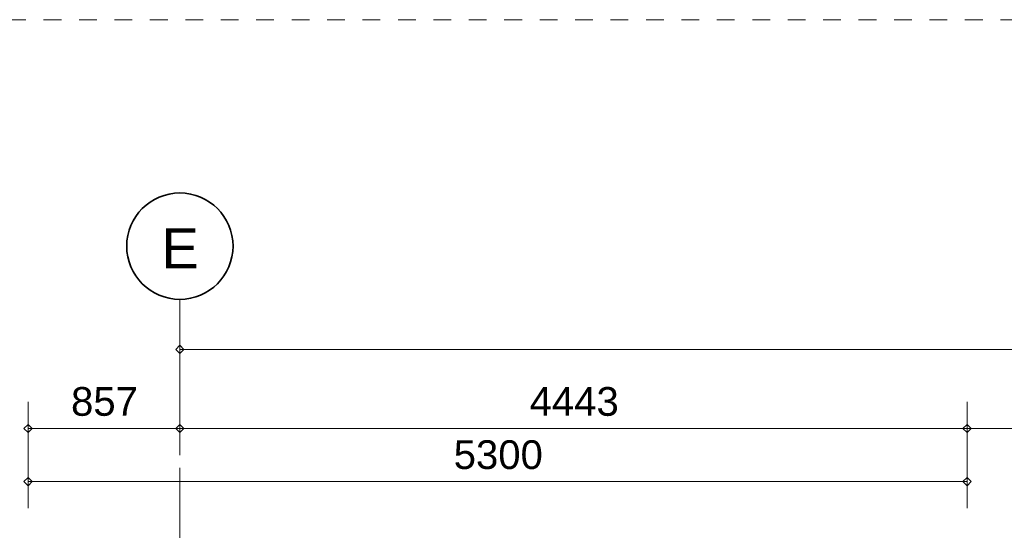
# Model space of a CAD drawing. Extents: x -294884 to 286267, y 0 to 1429765.
# Tile 108 of 178: x -4186 to 1372, y 708910 to 711789. Entities that reach past the tile are written whole.
import ezdxf

# ---------------------------------------------------------------- set-up
doc = ezdxf.new("R2010")
doc.units = 0
doc.header["$MEASUREMENT"] = 0
doc.linetypes.add('DASHDOT', pattern=[1250, 1000, -112.5, 25, -112.5])
doc.linetypes.add('DASHED', pattern=[200, 100, -100])
for name, color, linetype in [('A-0030-STRAMIEN', 1, 'Continuous'), ('A-0038-STR-MAATLIJN', 1, 'Continuous'), ('A-0040-ONDERLEGGER', 7, 'Continuous'), ('A-1130-TXT+MT-BE', 1, 'Continuous')]:
    doc.layers.add(name, color=color, linetype=linetype)
doc.dimstyles.new('@D03ST', dxfattribs={"dimtxt": 162, "dimasz": 1, "dimexe": 0.18, "dimexo": 0.0625, "dimgap": 16.2, "dimtad": 1, "dimdec": 0, "dimzin": 0, "dimdsep": 46, "dimtxsty": 'Standard', "dimblk": '^SD03____100_10', "dimcen": 0.09, "dimse1": 1, "dimse2": 1, "dimclrd": 1, "dimadec": 0, "dimazin": 0, "dimtfac": 1, "dimtdec": 4, "dimtmove": 0, "dimatfit": 3, "dimfxl": 0, "dimtolj": 1, "dimtzin": 0, "dimlwd": 13, "dimarcsym": 0})
doc.dimstyles.new('@D076', dxfattribs={"dimtxt": 630, "dimasz": 700, "dimexe": 0.18, "dimexo": 0.0625, "dimgap": 63, "dimtad": 1, "dimdec": 0, "dimzin": 0, "dimdsep": 46, "dimtxsty": 'Standard', "dimcen": 0.09, "dimse1": 1, "dimse2": 1, "dimclrd": 1, "dimadec": 0, "dimazin": 0, "dimtfac": 1, "dimtdec": 4, "dimtmove": 0, "dimatfit": 3, "dimfxl": 0, "dimtolj": 1, "dimtzin": 0, "dimlwd": 13, "dimarcsym": 0})

# ---------------------------------------------------------------- blocks, each defined once
blk = doc.blocks.new('*D')
at = {"color": 7, "linetype": 'Continuous', "lineweight": 18}
for points in [[(63166.2, 119959.3), (63144.2, 119983.2), (63120.3, 119961.2), (63142.3, 119937.3)], [(79555.5, 118858.1), (79534.9, 118883.3), (79509.7, 118862.7), (79530.3, 118837.6)], [(78980.1, 118574.3), (78959.5, 118599.4), (78934.4, 118578.9), (78954.9, 118553.7)], [(79521.4, 118519.9), (79500.9, 118545), (79475.7, 118524.5), (79496.3, 118499.3)], [(79521.4, 118519.9), (79500.9, 118545), (79475.7, 118524.4), (79496.3, 118499.3)], [(79171.2, 115037.4), (79150.7, 115062.6), (79125.5, 115042), (79146.1, 115016.9)], [(79171.2, 115037.4), (79150.7, 115062.6), (79125.5, 115042), (79146.1, 115016.9)], [(62950.3, 114663.7), (62928.3, 114687.6), (62904.4, 114665.6), (62926.4, 114641.7)], [(78449.8, 113300.9), (78429.2, 113326.1), (78404.1, 113305.5), (78424.7, 113280.3)], [(78991.1, 113246.5), (78970.6, 113271.6), (78945.4, 113251), (78966, 113225.9)], [(78991.1, 113246.4), (78970.6, 113271.6), (78945.4, 113251), (78966, 113225.9)], [(78957.1, 112908.2), (78936.6, 112933.3), (78911.4, 112912.8), (78932, 112887.6)], [(-122397.7, 58301.2), (-122420.6, 58278.2), (-122397.7, 58255.2), (-122374.7, 58278.2)], [(-117097.6, 58298), (-117120.6, 58275), (-117097.7, 58252), (-117074.7, 58275)], [(26619.4, -2093), (26642.4, -2070), (26619.4, -2047), (26596.4, -2070)], [(26619.4, -2093), (26642.4, -2070), (26619.4, -2047), (26596.4, -2070)], [(31919.4, -2093), (31942.4, -2070), (31919.4, -2047), (31896.4, -2070)], [(31919.4, -2093), (31942.4, -2070), (31919.4, -2047), (31896.4, -2070)], [(117097.7, -58297.9), (117120.7, -58275), (117097.7, -58252), (117074.7, -58274.9)], [(122397.7, -58301.1), (122420.7, -58278.2), (122397.7, -58255.2), (122374.7, -58278.2)]]:
    blk.add_lwpolyline(points, close=True, dxfattribs=at)
at = {"color": 1, "linetype": 'Continuous', "lineweight": 13}
for points in [[(62927.4, 114664.7), (63143.3, 119960.3)], [(63293.1, 119954.2), (62993.4, 119966.4)], [(79681.8, 118845.4), (79383.3, 118875.5)], [(79498.6, 118522.1), (79532.6, 118860.4)], [(78427, 113303.2), (78957.2, 118576.6)], [(79106.5, 118561.6), (78808, 118591.6)], [(79647.8, 118507.1), (79349.3, 118537.2)], [(79647.8, 118507.1), (79349.3, 118537.2)], [(79148.4, 115039.7), (79498.6, 118522.1)], [(78968.3, 113248.8), (79148.4, 115039.7)], [(79297.6, 115024.7), (78999.1, 115054.7)], [(79297.6, 115024.7), (78999.1, 115054.7)], [(63077.2, 114658.6), (62777.5, 114670.8)], [(78576.2, 113288.2), (78277.7, 113318.2)], [(79117.5, 113233.7), (78819, 113263.8)], [(79117.5, 113233.7), (78819, 113263.8)], [(78934.3, 112910.5), (78968.3, 113248.8)], [(79083.5, 112895.4), (78785, 112925.5)], [(-122397.6, 58428.2), (-122397.8, 58128.2)], [(-117097.6, 58425), (-117097.8, 58125)], [(-117097.7, 58275), (-122397.7, 58278.2)], [(26619.4, -2220), (26619.4, -1920)], [(26619.4, -2220), (26619.4, -1920)], [(31919.4, -2220), (31919.4, -1920)], [(31919.4, -2220), (31919.4, -1920)], [(26619.4, -2070), (31919.4, -2070)], [(26619.4, -2070), (31919.4, -2070)], [(117097.6, -58425), (117097.8, -58125)], [(122397.6, -58428.2), (122397.8, -58128.2)], [(117097.7, -58275), (122397.7, -58278.2)]]:
    blk.add_lwpolyline(points, dxfattribs=at)
at = {"layer": 'A-0030-STRAMIEN', "color": 1, "linetype": 'Continuous', "lineweight": 13}
for points in [[(139855.2, 104284.6), (140817.8, 109496.5)], [(140965.3, 109469.2), (140670.3, 109523.7)], [(140002.7, 104257.4), (139707.7, 104311.9)], [(150193.4, -2165.7), (150193.4, -1865.7)], [(155493.3, -2165.7), (155493.3, -1865.7)], [(150193.4, -2015.7), (155493.3, -2015.7)], [(162026.6, -30781.6), (162026.6, -31081.6)], [(167326.6, -30781.6), (167326.6, -31081.6)], [(167326.6, -30931.6), (162026.6, -30931.6)]]:
    blk.add_lwpolyline(points, dxfattribs=at)
at = {"layer": 'A-0030-STRAMIEN', "color": 7, "linetype": 'Continuous', "lineweight": 18}
for points in [[(140840.4, 109492.3), (140822, 109519.1), (140795.2, 109500.6), (140813.7, 109473.9)], [(139877.8, 104280.5), (139859.4, 104307.2), (139832.6, 104288.8), (139851, 104262)], [(150193.4, -2038.6), (150216.3, -2015.7), (150193.4, -1992.7), (150170.4, -2015.7)], [(155493.3, -2038.6), (155516.3, -2015.7), (155493.3, -1992.7), (155470.4, -2015.7)], [(162026.6, -30908.6), (162003.7, -30931.6), (162026.6, -30954.6), (162049.6, -30931.6)], [(167326.6, -30908.6), (167303.6, -30931.6), (167326.6, -30954.6), (167349.6, -30931.6)]]:
    blk.add_lwpolyline(points, close=True, dxfattribs=at)
at = {"layer": 'A-0038-STR-MAATLIJN', "color": 1, "linetype": 'Continuous', "lineweight": 13}
for points in [[(54211.3, 116190.9), (54774, 129790.5)], [(54923.8, 129784.3), (54624.1, 129796.7)], [(95379.1, 122682.6), (95080.3, 122709.5)], [(93530.9, 103791.7), (95229.7, 122696)], [(54361.1, 116184.7), (54061.4, 116197.1)], [(132938.7, 106440.8), (134733.2, 116156.4)], [(134880.8, 116129.2), (134585.7, 116183.7)], [(141659.8, 114880.6), (141364.8, 114935.1)], [(140522.8, 109551), (141512.2, 114907.9)], [(139715.9, 105182), (140522.8, 109551)], [(140670.3, 109523.7), (140375.3, 109578.2)], [(140670.3, 109523.7), (140375.3, 109578.2)], [(133086.2, 106413.5), (132791.2, 106468)], [(139863.4, 105154.7), (139568.4, 105209.2)], [(139863.4, 105154.7), (139568.4, 105209.2)], [(139560.2, 104339.1), (139715.9, 105182)], [(139707.7, 104311.9), (139412.7, 104366.4)], [(93680.3, 103778.3), (93381.5, 103805.2)], [(58982, 102620.9), (58994.4, 102920.7)], [(58988.2, 102770.8), (64710.9, 102534)], [(64704.7, 102384.1), (64717.1, 102683.9)], [(136364.3, 96015.1), (136418.8, 96310.1)], [(136391.6, 96162.6), (141959.7, 95134.2)], [(141932.5, 94986.6), (141987, 95281.7)], [(98403.6, 84547.9), (98430.4, 84846.7)], [(98417, 84697.3), (105364.5, 84073)], [(105351, 83923.6), (105377.9, 84222.4)], [(27758.8, -1150.9), (27758.8, -1450.9)], [(41370, -1148.3), (41370, -1448.3)], [(80074.3, -1151.6), (80074.4, -1451.6)], [(99054.7, -1148), (99054.7, -1448)], [(151050.5, -1420), (151050.5, -1120)], [(160940.9, -1420), (160940.9, -1120)], [(151050.5, -1270), (160940.9, -1270)], [(41370, -1298.3), (27758.8, -1300.9)], [(99054.7, -1298), (80074.4, -1301.6)], [(150193.4, -1865.7), (150193.4, -1565.7)], [(151050.5, -1865.7), (151050.5, -1565.7)], [(151050.5, -1865.7), (151050.5, -1565.7)], [(155493.3, -1865.7), (155493.3, -1565.7)], [(155493.3, -1865.7), (155493.3, -1565.7)], [(160940.9, -1865.7), (160940.9, -1565.7)], [(163921.3, -1933), (163921.3, -1633)], [(167496.2, -1933), (167496.2, -1633)], [(150193.4, -1715.7), (151050.5, -1715.7)], [(151050.5, -1715.7), (155493.3, -1715.7)], [(155493.3, -1715.7), (160940.9, -1715.7)], [(85620, -2081.2), (85620, -1781.2)], [(85620, -2081.2), (85620, -1781.2)], [(163921.3, -1783), (167496.2, -1783)], [(87964.4, -2761.2), (87964.4, -2461.2)], [(89764.4, -2761.2), (89764.4, -2461.2)], [(89764.4, -2761.2), (89764.4, -2461.2)], [(93264.4, -2761.2), (93264.4, -2461.2)], [(87964.4, -2611.2), (89764.4, -2611.2)], [(89764.4, -2611.2), (93264.4, -2611.2)], [(16418.8, -29459.1), (16418.8, -29759.1)], [(30029.6, -29461.8), (30029.5, -29761.8)], [(85800.9, -29491), (85800.9, -29791)], [(104780.8, -29494.7), (104780.8, -29794.7)], [(16418.8, -29609.1), (30029.6, -29611.8)], [(85800.9, -29641), (104780.8, -29644.7)], [(156589.4, -30203.3), (156589.4, -29903.3)], [(166469.5, -30203.3), (166469.5, -29903.3)], [(166469.5, -30053.3), (156589.4, -30053.3)], [(91591.1, -30906.7), (91591.1, -30606.7)], [(95091.1, -30906.7), (95091.1, -30606.7)], [(95091.1, -30906.7), (95091.1, -30606.7)], [(96891.1, -30906.7), (96891.1, -30606.7)], [(95091.1, -30756.7), (91591.1, -30756.7)], [(96891.1, -30756.7), (95091.1, -30756.7)]]:
    blk.add_lwpolyline(points, dxfattribs=at)
at = {"layer": 'A-0038-STR-MAATLIJN', "color": 7, "linetype": 'Continuous', "lineweight": 18}
for points in [[(54796.9, 129789.5), (54774.9, 129813.4), (54751, 129791.4), (54773, 129767.5)], [(95252.6, 122694), (95231.8, 122718.9), (95206.8, 122698.1), (95227.7, 122673.2)], [(54234.2, 116190), (54212.2, 116213.9), (54188.3, 116191.9), (54210.3, 116168)], [(134755.8, 116152.3), (134737.4, 116179), (134710.6, 116160.6), (134729.1, 116133.9)], [(141534.8, 114903.7), (141516.4, 114930.5), (141489.7, 114912), (141508.1, 114885.3)], [(140545.4, 109546.8), (140527, 109573.6), (140500.2, 109555.1), (140518.7, 109528.4)], [(140545.4, 109546.8), (140527, 109573.6), (140500.2, 109555.1), (140518.7, 109528.4)], [(132961.3, 106436.6), (132942.9, 106463.4), (132916.1, 106444.9), (132934.5, 106418.2)], [(139738.5, 105177.8), (139720, 105204.6), (139693.3, 105186.1), (139711.7, 105159.4)], [(139738.5, 105177.8), (139720, 105204.6), (139693.3, 105186.1), (139711.7, 105159.4)], [(139582.8, 104335), (139564.4, 104361.7), (139537.6, 104343.3), (139556, 104316.5)], [(93553.8, 103789.7), (93533, 103814.6), (93508, 103793.8), (93528.9, 103768.8)], [(58987.2, 102747.8), (59011.1, 102769.8), (58989.1, 102793.8), (58965.2, 102771.7)], [(64710, 102511), (64733.9, 102533.1), (64711.9, 102557), (64687.9, 102535)], [(136387.4, 96140), (136414.2, 96158.5), (136395.8, 96185.2), (136369, 96166.8)], [(141955.6, 95111.6), (141982.3, 95130), (141963.9, 95156.8), (141937.1, 95138.3)], [(98414.9, 84674.4), (98439.9, 84695.2), (98419.1, 84720.2), (98394.1, 84699.3)], [(105362.4, 84050.1), (105387.3, 84070.9), (105366.5, 84095.9), (105341.6, 84075)], [(27758.8, -1277.9), (27735.8, -1300.9), (27758.8, -1323.9), (27781.8, -1300.9)], [(41370, -1275.3), (41347, -1298.3), (41370, -1321.3), (41393, -1298.3)], [(99054.7, -1275), (99031.7, -1298), (99054.7, -1321), (99077.7, -1298)], [(151050.5, -1293), (151073.4, -1270), (151050.5, -1247), (151027.5, -1270)], [(160940.9, -1293), (160963.8, -1270), (160940.9, -1247), (160917.9, -1270)], [(80074.4, -1278.7), (80051.4, -1301.6), (80074.4, -1324.6), (80097.4, -1301.6)], [(150193.4, -1738.6), (150216.3, -1715.7), (150193.4, -1692.7), (150170.4, -1715.7)], [(151050.5, -1738.6), (151073.4, -1715.7), (151050.5, -1692.7), (151027.5, -1715.7)], [(151050.5, -1738.6), (151073.4, -1715.7), (151050.5, -1692.7), (151027.5, -1715.7)], [(155493.3, -1738.6), (155516.3, -1715.7), (155493.3, -1692.7), (155470.4, -1715.7)], [(155493.3, -1738.6), (155516.3, -1715.7), (155493.3, -1692.7), (155470.4, -1715.7)], [(160940.9, -1738.6), (160963.8, -1715.7), (160940.9, -1692.7), (160917.9, -1715.7)], [(163921.3, -1806), (163944.3, -1783), (163921.3, -1760), (163898.3, -1783)], [(167496.2, -1806), (167519.2, -1783), (167496.2, -1760), (167473.2, -1783)], [(85620, -1954.2), (85643, -1931.2), (85620, -1908.3), (85597, -1931.2)], [(85620, -1954.2), (85643, -1931.2), (85620, -1908.3), (85597, -1931.2)], [(87964.4, -2634.2), (87987.4, -2611.2), (87964.4, -2588.3), (87941.4, -2611.2)], [(89764.4, -2634.2), (89787.4, -2611.2), (89764.4, -2588.3), (89741.4, -2611.2)], [(89764.4, -2634.2), (89787.4, -2611.2), (89764.4, -2588.3), (89741.4, -2611.2)], [(93264.4, -2634.2), (93287.4, -2611.2), (93264.4, -2588.3), (93241.4, -2611.2)], [(16418.8, -29586.2), (16441.8, -29609.1), (16418.8, -29632.1), (16395.8, -29609.1)], [(30029.6, -29588.8), (30052.5, -29611.8), (30029.6, -29634.7), (30006.6, -29611.8)], [(85800.9, -29618), (85823.9, -29641), (85800.9, -29664), (85777.9, -29641)], [(104780.8, -29621.7), (104803.8, -29644.7), (104780.8, -29667.6), (104757.8, -29644.7)], [(156589.4, -30076.3), (156566.4, -30053.3), (156589.4, -30030.3), (156612.3, -30053.3)], [(166469.5, -30076.3), (166446.5, -30053.3), (166469.5, -30030.3), (166492.5, -30053.3)], [(91591.1, -30779.7), (91568.1, -30756.7), (91591.1, -30733.8), (91614.1, -30756.7)], [(95091.1, -30779.7), (95068.1, -30756.7), (95091.1, -30733.8), (95114.1, -30756.7)], [(95091.1, -30779.7), (95068.1, -30756.7), (95091.1, -30733.8), (95114.1, -30756.7)], [(96891.1, -30779.7), (96868.1, -30756.7), (96891.1, -30733.8), (96914.1, -30756.7)]]:
    blk.add_lwpolyline(points, close=True, dxfattribs=at)
at = {"layer": 'A-0038-STR-MAATLIJN', "color": 1, "linetype": 'Continuous'}
blk.add_point((85620, -1931.2), dxfattribs=at)
at = {"layer": 'A-1130-TXT+MT-BE', "color": 1, "linetype": 'Continuous', "lineweight": 13}
for points in [[(62773.6, 119975.1), (63159.8, 129448.5)], [(63309.7, 129442.4), (63009.9, 129454.6)], [(62604.1, 115818.2), (62773.6, 119975.1)], [(62923.4, 119969), (62623.7, 119981.2)], [(62923.4, 119969), (62623.7, 119981.2)], [(62754, 115812.1), (62454.2, 115824.3)], [(62754, 115812.1), (62454.2, 115824.3)], [(62557.6, 114678.7), (62604.1, 115818.2)], [(62707.5, 114672.6), (62407.8, 114684.9)], [(-131878.8, 58063.9), (-131879, 57763.9)], [(-122397.5, 58058.2), (-122397.7, 57758.2)], [(-122397.5, 58058.2), (-122397.7, 57758.2)], [(-118237.2, 58055.7), (-118237.4, 57755.7)], [(-118237.2, 58055.7), (-118237.4, 57755.7)], [(-117096.8, 58055), (-117097, 57755)], [(-122397.6, 57908.2), (-131878.9, 57913.9)], [(-118237.3, 57905.7), (-122397.6, 57908.2)], [(-117096.9, 57905), (-118237.3, 57905.7)], [(26618.4, -1850), (26618.4, -1550)], [(27758.8, -1850), (27758.8, -1550)], [(27758.8, -1850), (27758.8, -1550)], [(31919.2, -1850), (31919.2, -1550)], [(31919.2, -1850), (31919.2, -1550)], [(41400.4, -1850), (41400.4, -1550)], [(26618.4, -1700), (27758.8, -1700)], [(27758.8, -1700), (31919.2, -1700)], [(31919.2, -1700), (41400.4, -1700)], [(25452.1, -30819.7), (25452.1, -30519.7)], [(30752.1, -30819.7), (30752.1, -30519.7)], [(25452.1, -30669.7), (30752.1, -30669.7)], [(71109.5, -33871.4), (70809.5, -33871.4)], [(70959.5, -34871.4), (70959.5, -33871.4)], [(115190, -33871.4), (114890, -33871.4)], [(115040, -34871.4), (115040, -33871.4)], [(71109.5, -34871.4), (70809.5, -34871.4)], [(115190, -34871.4), (114890, -34871.4)], [(117096.8, -58055), (117097, -57755)], [(118237.2, -58055.7), (118237.4, -57755.7)], [(118237.2, -58055.7), (118237.4, -57755.7)], [(122397.6, -58058.2), (122397.8, -57758.2)], [(122397.6, -58058.2), (122397.8, -57758.2)], [(131878.8, -58063.9), (131879, -57763.9)], [(117096.9, -57905), (118237.3, -57905.7)], [(118237.3, -57905.7), (122397.7, -57908.2)], [(122397.7, -57908.2), (131878.9, -57913.9)]]:
    blk.add_lwpolyline(points, dxfattribs=at)
at = {"layer": 'A-1130-TXT+MT-BE', "color": 7, "linetype": 'Continuous', "lineweight": 18}
for points in [[(63182.8, 129447.5), (63160.7, 129471.4), (63136.8, 129449.4), (63158.9, 129425.5)], [(62796.5, 119974.2), (62774.5, 119998.1), (62750.6, 119976), (62772.6, 119952.1)], [(62796.5, 119974.2), (62774.5, 119998.1), (62750.6, 119976), (62772.6, 119952.1)], [(62627, 115817.3), (62605, 115841.2), (62581.1, 115819.1), (62603.1, 115795.2)], [(62627, 115817.3), (62605, 115841.2), (62581.1, 115819.1), (62603.1, 115795.2)], [(62580.6, 114677.8), (62558.6, 114701.7), (62534.7, 114679.7), (62556.7, 114655.8)], [(-131878.9, 57936.9), (-131901.9, 57913.9), (-131878.9, 57891), (-131855.9, 57913.9)], [(-122397.6, 57931.2), (-122420.6, 57908.2), (-122397.7, 57885.2), (-122374.7, 57908.2)], [(-122397.6, 57931.2), (-122420.6, 57908.2), (-122397.7, 57885.2), (-122374.7, 57908.2)], [(-118237.3, 57928.7), (-118260.3, 57905.7), (-118237.3, 57882.7), (-118214.3, 57905.7)], [(-118237.3, 57928.7), (-118260.3, 57905.7), (-118237.3, 57882.7), (-118214.3, 57905.7)], [(-117096.9, 57928), (-117119.9, 57905), (-117096.9, 57882), (-117073.9, 57905)], [(26618.4, -1723), (26641.4, -1700), (26618.4, -1677), (26595.4, -1700)], [(27758.8, -1723), (27781.8, -1700), (27758.8, -1677), (27735.8, -1700)], [(27758.8, -1723), (27781.8, -1700), (27758.8, -1677), (27735.8, -1700)], [(31919.2, -1723), (31942.2, -1700), (31919.2, -1677), (31896.2, -1700)], [(31919.2, -1723), (31942.2, -1700), (31919.2, -1677), (31896.2, -1700)], [(41400.4, -1723), (41423.4, -1700), (41400.4, -1677), (41377.4, -1700)], [(25452.1, -30692.7), (25475.1, -30669.7), (25452.1, -30646.7), (25429.2, -30669.7)], [(30752.1, -30692.7), (30775.1, -30669.7), (30752.1, -30646.7), (30729.2, -30669.7)], [(70982.5, -33871.4), (70959.5, -33848.4), (70936.5, -33871.4), (70959.5, -33894.4)], [(115063, -33871.4), (115040, -33848.4), (115017, -33871.4), (115040, -33894.4)], [(70982.5, -34871.4), (70959.5, -34848.4), (70936.5, -34871.4), (70959.5, -34894.4)], [(115063, -34871.4), (115040, -34848.4), (115017, -34871.4), (115040, -34894.4)], [(117096.9, -57927.9), (117119.9, -57905), (117096.9, -57882), (117073.9, -57904.9)], [(118237.3, -57928.6), (118260.3, -57905.7), (118237.3, -57882.7), (118214.3, -57905.6)], [(118237.3, -57928.6), (118260.3, -57905.7), (118237.3, -57882.7), (118214.3, -57905.6)], [(122397.6, -57931.1), (122420.6, -57908.2), (122397.7, -57885.2), (122374.7, -57908.2)], [(122397.6, -57931.1), (122420.6, -57908.2), (122397.7, -57885.2), (122374.7, -57908.2)], [(131878.9, -57936.9), (131901.9, -57913.9), (131878.9, -57890.9), (131855.9, -57913.9)]]:
    blk.add_lwpolyline(points, close=True, dxfattribs=at)
at = {"color": 7, "linetype": 'Continuous', "char_height": 135, "attachment_point": 7, "line_spacing_factor": 0.933333}
for s, insert, rotation in [('{\\fArial|b0|i0|c12|p0;340}', (79442.9, 118543.1), 84.2582), ('{\\fArial|b0|i0|c12|p0;5300}', (62969.5, 117108.7), 87.6654), ('{\\fArial|b0|i0|c12|p0;3500}', (79245.6, 116581.5), 84.2577), ('{\\fArial|b0|i0|c12|p0;5300}', (78614.2, 115740.4), 84.2577), ('{\\fArial|b0|i0|c12|p0;1800}', (78980.5, 113944.8), 84.2577), ('{\\fArial|b0|i0|c12|p0;340}', (78878.6, 112931.4), 84.2582), ('{\\fArial|b0|i0|c12|p0;5300}', (-119953.9, 58369.2), 359.9654), ('{\\fArial|b0|i0|c12|p0;5300}', (119541.5, -58218.9), 359.9654)]:
    blk.add_mtext(s, dxfattribs=dict(at, insert=insert, rotation=rotation))
at = {"color": 7, "linetype": 'Continuous', "insert": (29063.2, -2012.5), "char_height": 135, "attachment_point": 7, "line_spacing_factor": 0.933333}
blk.add_mtext('{\\fArial|b0|i0|c12|p0;5300}', dxfattribs=at)
blk.add_mtext('{\\fArial|b0|i0|c12|p0;5300}', dxfattribs=at)
at = {"layer": 'A-0030-STRAMIEN', "color": 7, "linetype": 'Continuous', "insert": (140223.7, 106659.7), "char_height": 162, "attachment_point": 7, "rotation": 79.5354, "line_spacing_factor": 0.933333}
blk.add_mtext('{\\fArial|b0|i0|c12|p0;5300}', dxfattribs=at)
at = {"layer": 'A-0030-STRAMIEN', "color": 7, "linetype": 'Continuous', "char_height": 162, "attachment_point": 7, "line_spacing_factor": 0.933333}
for insert in [(152595.9, -1946.7), (164429.1, -30820.7)]:
    blk.add_mtext('{\\fArial|b0|i0|c12|p0;5300}', dxfattribs=dict(at, insert=insert))
at = {"layer": 'A-0038-STR-MAATLIJN', "color": 7, "linetype": 'Continuous', "char_height": 162, "attachment_point": 7, "line_spacing_factor": 0.933333}
for s, insert, rotation in [('{\\fArial|b0|i0|c12|p0;13611}', (54410.9, 122684.4), 87.6307), ('{\\fArial|b0|i0|c12|p0;18980}', (94283.9, 112941.9), 84.865), ('{\\fArial|b0|i0|c12|p0;5448}', (140904.7, 111998.6), 79.5354), ('{\\fArial|b0|i0|c12|p0;9880}', (133723.2, 111067.8), 79.535), ('{\\fArial|b0|i0|c12|p0;4443}', (140006.5, 107135.6), 79.5354), ('{\\fArial|b0|i0|c12|p0;857}', (139536.5, 104590.5), 79.5354), ('{\\fArial|b0|i0|c12|p0;5728}', (61605.1, 102731.6), 357.6307), ('{\\fArial|b0|i0|c12|p0;5662}', (138944.8, 95761.2), 349.535), ('{\\fArial|b0|i0|c12|p0;6975}', (101650.4, 84476), 354.865), ('{\\fArial|b0|i0|c12|p0;13611}', (34255, -1188.7), 0.011), ('{\\fArial|b0|i0|c12|p0;18980}', (89255.1, -1188.9), 0.011), ('{\\fArial|b0|i0|c12|p0;9890}', (155748.2, -1201), 0), ('{\\fArial|b0|i0|c12|p0;13611}', (22914.8, -29499.5), 359.989), ('{\\fArial|b0|i0|c12|p0;18980}', (94981.5, -29531.8), 359.989), ('{\\fArial|b0|i0|c12|p0;9880}', (161282, -29984.3), 360)]:
    blk.add_mtext(s, dxfattribs=dict(at, insert=insert, rotation=rotation))
for s, insert in [('{\\fArial|b0|i0|c12|p0;857}', (150436.3, -1646.7)), ('{\\fArial|b0|i0|c12|p0;4443}', (153024.4, -1646.7)), ('{\\fArial|b0|i0|c12|p0;5448}', (157969.6, -1646.7)), ('{\\fArial|b0|i0|c12|p0;3575}', (165461.3, -1714)), ('{\\fArial|b0|i0|c12|p0;1800}', (88616.9, -2542.2)), ('{\\fArial|b0|i0|c12|p0;3500}', (91266.9, -2542.2)), ('{\\fArial|b0|i0|c12|p0;3500}', (93093.6, -30687.7)), ('{\\fArial|b0|i0|c12|p0;1800}', (95743.6, -30687.7))]:
    blk.add_mtext(s, dxfattribs=dict(at, insert=insert))
at = {"layer": 'A-1130-TXT+MT-BE', "color": 7, "linetype": 'Continuous', "char_height": 135, "attachment_point": 7, "line_spacing_factor": 0.933333}
for s, insert, rotation in [('{\\fArial|b0|i0|c12|p0;9481}', (62900.8, 124508.1), 87.6653), ('{\\fArial|b0|i0|c12|p0;4160}', (62623, 117692.9), 87.6653), ('{\\fArial|b0|i0|c12|p0;1140}', (62515, 115044.7), 87.6653), ('{\\fArial|b0|i0|c12|p0;9481}', (-127344.5, 58003.6), 359.9653), ('{\\fArial|b0|i0|c12|p0;4160}', (-120523.7, 57999.5), 359.9653), ('{\\fArial|b0|i0|c12|p0;1140}', (-117873.3, 57997.9), 359.9653), ('{\\fArial|b0|i0|c12|p0;1140}', (26982.4, -1642.5), 360), ('{\\fArial|b0|i0|c12|p0;4160}', (29632.8, -1642.5), 360), ('{\\fArial|b0|i0|c12|p0;9481}', (36453.6, -1642.5), 360), ('{\\fArial|b0|i0|c12|p0;1000}', (70902, -34577.6), 90), ('{\\fArial|b0|i0|c12|p0;1000}', (114982.5, -34577.6), 90), ('{\\fArial|b0|i0|c12|p0;1140}', (117460.9, -57847.7), 359.9654), ('{\\fArial|b0|i0|c12|p0;4160}', (120111.3, -57849.3), 359.9654), ('{\\fArial|b0|i0|c12|p0;9481}', (126932.1, -57853.4), 359.9654)]:
    blk.add_mtext(s, dxfattribs=dict(at, insert=insert, rotation=rotation))
at = {"layer": 'A-1130-TXT+MT-BE', "color": 7, "linetype": 'Continuous', "insert": (27895.9, -30612.2), "char_height": 135, "attachment_point": 7, "line_spacing_factor": 0.933333}
blk.add_mtext('{\\fArial|b0|i0|c12|p0;5300}', dxfattribs=at)
blk = doc.blocks.new('^SD03____100_10')
at = {"layer": 'A-0038-STR-MAATLIJN', "color": 1, "linetype": 'Continuous', "lineweight": 13}
blk.add_lwpolyline([(0, -150), (0, 150)], dxfattribs=at)
at = {"layer": 'A-0038-STR-MAATLIJN', "color": 7, "linetype": 'Continuous', "lineweight": 18}
blk.add_lwpolyline([(0, -23), (23, 0), (0, 23), (-23, 0)], close=True, dxfattribs=at)
blk = doc.blocks.new('M-NIEUW_144')
at = {"color": 7, "linetype": 'DASHED', "lineweight": 0}
blk.add_lwpolyline([(127081.7, -10611), (127081.7, 589), (181581.7, 589), (181581.7, -10611)], close=True, dxfattribs=at)
at = {"layer": 'A-0030-STRAMIEN', "color": 1, "linetype": 'DASHDOT', "lineweight": 13}
blk.add_lwpolyline([(151050.5, -687.8), (151050.5, -10611)], dxfattribs=at)
at = {"layer": 'A-0030-STRAMIEN', "color": 7, "linetype": 'Continuous'}
for base, p1, p2, angle, middle in [((155493.3, -2015.7), (150193.4, -2015.7), (155493.3, -2015.7), 0, (152843.4, -2015.7)), ((155493.3, -18548.4), (150193.4, -18548.4), (155493.3, -18548.4), 180, (152843.4, -18548.4))]:
    dim = blk.add_linear_dim(base=base, p1=p1, p2=p2, angle=angle, dimstyle='@D03ST', override={"dimpost": '{\\fArial|b0|i0|c12|p0;<>}'}, dxfattribs=at)
    dim.commit()
    dim.dimension.update_dxf_attribs({"geometry": '*D', "text_midpoint": middle})
at = {"layer": 'A-0038-STR-MAATLIJN', "color": 7, "linetype": 'Continuous'}
dim = blk.add_linear_dim(base=(167496.2, -1783), p1=(163921.3, -1783), p2=(167496.2, -1783), dimstyle='@D03ST', override={"dimpost": '{\\fArial|b0|i0|c12|p0;<>}'}, dxfattribs=at)
dim.commit()
dim.dimension.update_dxf_attribs({"geometry": '*D', "text_midpoint": (165708.8, -1783)})
for base, p1, p2, middle in [((151050.5, -1715.7), (150193.4, -1715.6), (151050.5, -1715.7), (150621.9, -1715.7)), ((155493.3, -1715.7), (151050.5, -1715.7), (155493.3, -1715.7), (153271.9, -1715.7)), ((160940.9, -1715.7), (155493.3, -1715.7), (160940.9, -1715.7), (158217.1, -1715.7)), ((160940.9, -1270), (151050.5, -1268), (160940.9, -1270), (155995.7, -1270))]:
    dim = blk.add_linear_dim(base=base, p1=p1, p2=p2, angle=0, dimstyle='@D03ST', override={"dimpost": '{\\fArial|b0|i0|c12|p0;<>}'}, dxfattribs=at)
    dim.commit()
    dim.dimension.update_dxf_attribs({"geometry": '*D', "text_midpoint": middle})
at = {"layer": 'A-0040-ONDERLEGGER', "color": 7, "linetype": 'Continuous'}
dim = blk.add_linear_dim(base=(156017.9, 72961.7), p1=(131203.8, 70832.7), p2=(155593.2, 68507.2), angle=323.1853, dimstyle='@D076', override={"dimpost": '{\\fArial|b0|i0|c12|p0;<>}'}, dxfattribs=at)
dim.commit()
dim.dimension.update_dxf_attribs({"geometry": '*D', "text_midpoint": (143758.8, 74593.8)})
at = {"linetype": 'Continuous'}
blk.add_wipeout([(151050.5, -387.8), (151081.8, -389.5), (151112.8, -394.4), (151143.2, -402.5), (151172.5, -413.8), (151200.5, -428), (151226.8, -445.1), (151251.2, -464.9), (151273.4, -487.1), (151293.2, -511.5), (151310.3, -537.8), (151324.5, -565.8), (151335.8, -595.1), (151343.9, -625.4), (151348.8, -656.5), (151350.5, -687.8), (151348.8, -719.2), (151343.9, -750.2), (151335.8, -780.5), (151324.5, -809.8), (151310.3, -837.8), (151293.2, -864.2), (151273.4, -888.6), (151251.2, -910.8), (151226.8, -930.5), (151200.5, -947.6), (151172.5, -961.9), (151143.2, -973.1), (151112.8, -981.3), (151081.8, -986.2), (151050.5, -987.8), (151019.1, -986.2), (150988.1, -981.3), (150957.8, -973.1), (150928.5, -961.9), (150900.5, -947.6), (150874.1, -930.5), (150849.7, -910.8), (150827.5, -888.6), (150807.8, -864.2), (150790.7, -837.8), (150776.4, -809.8), (150765.2, -780.5), (150757, -750.2), (150752.1, -719.2), (150750.5, -687.8), (150752.1, -656.5), (150757, -625.4), (150765.2, -595.1), (150776.4, -565.8), (150790.7, -537.8), (150807.8, -511.5), (150827.5, -487.1), (150849.7, -464.9), (150874.1, -445.1), (150900.5, -428), (150928.5, -413.8), (150957.8, -402.5), (150988.1, -394.4), (151019.1, -389.5)], dxfattribs=at).dxf.layer = 'A-0030-STRAMIEN'
at = {"layer": 'A-0030-STRAMIEN', "color": 4, "linetype": 'Continuous', "lineweight": 35}
blk.add_circle((151050.5, -687.8), 300, dxfattribs=at)
at = {"layer": 'A-0030-STRAMIEN', "color": 7, "linetype": 'Continuous', "insert": (150947.3, -812.8), "char_height": 225, "attachment_point": 7, "line_spacing_factor": 1.333333}
blk.add_mtext('{\\fArial|b0|i0|c12|p0;E}', dxfattribs=at)

msp = doc.modelspace()

# ---------------------------------------------------------------- block references
msp.add_blockref('M-NIEUW_144', (-154332, 711200))

doc.saveas('drawing.dxf')
